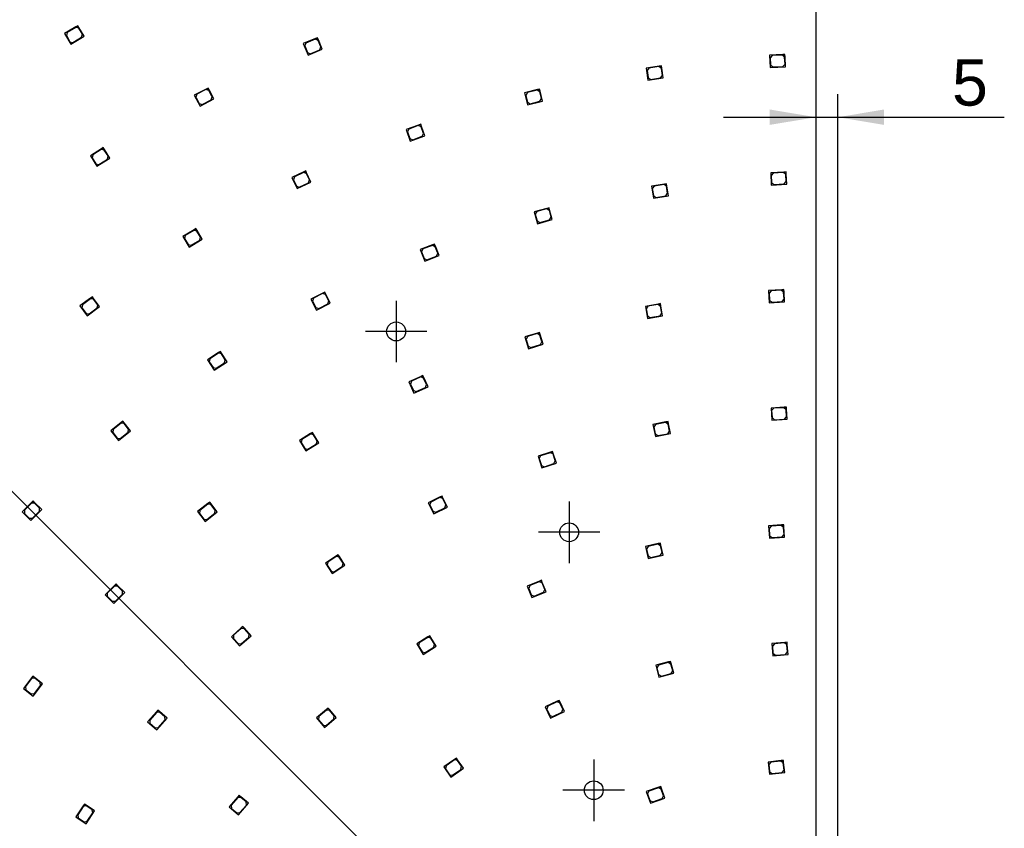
# Model space of a CAD drawing. Header units: millimetres. Extents: x 7 to 819, y 15 to 587.
# Tile 36 of 59: x 374 to 486, y 227 to 319. Entities that reach past the tile are written whole.
import ezdxf
from ezdxf.enums import TextEntityAlignment as Align
from ezdxf.lldxf.tags import DXFTag

# ---------------------------------------------------------------- set-up
doc = ezdxf.new("R2010")
doc.units = ezdxf.units.MM
doc.layers.add('Default', color=7, linetype='Continuous')
doc.layers.add('RDLED_1-4_802MM_', color=7, linetype='Continuous')
doc.styles.add('SEACAD_Arial', font='arial.ttf')
tags = doc.linetypes.add('CENTER2', pattern=[28.575, 19.05, -3.175, 3.175, -3.175]).pattern_tags.tags
tags[10:11] = [DXFTag(74, 4), DXFTag(75, 0), DXFTag(340, '0'), DXFTag(46, 0.0), DXFTag(50, 0.0), DXFTag(44, 0.0), DXFTag(45, 0.0)]
tags[8:9] = [DXFTag(74, 4), DXFTag(75, 0), DXFTag(340, '0'), DXFTag(46, 0.0), DXFTag(50, 0.0), DXFTag(44, 0.0), DXFTag(45, 0.0)]
tags[6:7] = [DXFTag(74, 4), DXFTag(75, 0), DXFTag(340, '0'), DXFTag(46, 0.0), DXFTag(50, 0.0), DXFTag(44, 0.0), DXFTag(45, 0.0)]
tags[4:5] = [DXFTag(74, 4), DXFTag(75, 0), DXFTag(340, '0'), DXFTag(46, 0.0), DXFTag(50, 0.0), DXFTag(44, 0.0), DXFTag(45, 0.0)]
doc.dimstyles.new('ISO', dxfattribs={"dimtxt": 7, "dimasz": 7, "dimexe": 3.5, "dimexo": 0, "dimgap": 1.75, "dimtad": 1, "dimlfac": 2, "dimtxsty": 'SEACAD_Arial', "dimblk1": '_SE_FILLED', "dimblk2": '_SE_FILLED', "dimsah": 1, "dimcen": 3.5, "dimadec": 0, "dimazin": 0, "dimtfac": 0.5, "dimtdec": 3, "dimtmove": 1, "dimatfit": 3, "dimfxl": 1, "dimtolj": 1, "dimarcsym": 0})

# ---------------------------------------------------------------- blocks, each defined once
blk = doc.blocks.new('SEANNOT_GROUP')
at = {"layer": 'Default', "color": 7, "linetype": 'CENTER2'}
blk.add_line((467.39, 171), (199.78, 438.61), dxfattribs=at)
blk = doc.blocks.new('SEANNOT_GROUP10')
at = {"layer": 'Default', "color": 7, "linetype": 'CENTER2'}
for p, q in [((439.64, 234.44), (439.64, 227.44)), ((443.14, 230.94), (436.14, 230.94))]:
    blk.add_line(p, q, dxfattribs=at)
blk = doc.blocks.new('SEANNOT_GROUP11')
at = {"layer": 'Default', "color": 7, "linetype": 'CENTER2'}
for p, q in [((436.84, 263.78), (436.84, 256.78)), ((440.34, 260.28), (433.34, 260.28))]:
    blk.add_line(p, q, dxfattribs=at)
blk = doc.blocks.new('SEANNOT_GROUP12')
at = {"layer": 'Default', "color": 7, "linetype": 'CENTER2'}
for p, q in [((417.16, 286.63), (417.16, 279.63)), ((420.66, 283.13), (413.66, 283.13))]:
    blk.add_line(p, q, dxfattribs=at)
blk = doc.blocks.new('SE')
at = {"layer": 'RDLED_1-4_802MM_', "color": 7, "linetype": 'Continuous'}
for p, q in [((464.92, 370.19), (464.92, 174.72)), ((380.73, 317.78), (379.44, 317.01)), ((379.44, 317.01), (380.16, 315.81)), ((379.72, 317.12), (379.64, 316.78)), ((380.71, 317.71), (379.72, 317.12)), ((381.05, 317.63), (380.71, 317.71)), ((380.94, 317.91), (380.73, 317.78)), ((380.73, 317.78), (381.07, 317.69)), ((381.07, 317.69), (380.94, 317.91)), ((381.46, 316.94), (381.05, 317.63)), ((381.66, 316.71), (381.07, 317.69)), ((379.64, 316.78), (380.05, 316.09)), ((380.05, 316.09), (380.39, 316.01)), ((380.16, 315.81), (381.66, 316.71)), ((380.39, 316.01), (381.38, 316.6)), ((381.38, 316.6), (381.46, 316.94)), ((407.99, 316.44), (406.6, 315.87)), ((406.9, 315.94), (406.76, 315.61)), ((407.96, 316.38), (406.9, 315.94)), ((408.29, 316.24), (407.96, 316.38)), ((408.22, 316.54), (407.99, 316.44)), ((407.99, 316.44), (408.31, 316.31)), ((408.31, 316.31), (408.22, 316.54)), ((408.59, 315.5), (408.29, 316.24)), ((408.75, 315.24), (408.31, 316.31)), ((406.6, 315.87), (407.14, 314.57)), ((406.76, 315.61), (407.07, 314.87)), ((407.07, 314.87), (407.39, 314.73)), ((407.14, 314.57), (408.75, 315.24)), ((407.39, 314.73), (408.46, 315.17)), ((408.46, 315.17), (408.59, 315.5)), ((461.14, 314.62), (459.65, 314.55)), ((459.65, 314.55), (459.71, 313.15)), ((459.95, 314.51), (459.71, 314.25)), ((459.71, 314.25), (459.75, 313.45)), ((461.1, 314.57), (459.95, 314.51)), ((461.36, 314.33), (461.1, 314.57)), ((461.39, 314.63), (461.14, 314.62)), ((461.14, 314.62), (461.41, 314.38)), ((461.4, 313.53), (461.36, 314.33)), ((461.41, 314.38), (461.39, 314.63)), ((461.46, 313.24), (461.41, 314.38)), ((447.09, 313.31), (445.61, 313.1)), ((445.61, 313.1), (445.81, 311.71)), ((445.91, 313.09), (445.7, 312.81)), ((445.7, 312.81), (445.82, 312.02)), ((447.05, 313.26), (445.91, 313.09)), ((447.34, 313.05), (447.05, 313.26)), ((447.34, 313.35), (447.09, 313.31)), ((447.09, 313.31), (447.38, 313.1)), ((447.38, 313.1), (447.34, 313.35)), ((447.45, 312.26), (447.34, 313.05)), ((447.55, 311.97), (447.38, 313.1)), ((459.71, 313.15), (461.46, 313.24)), ((459.75, 313.45), (460.01, 313.22)), ((460.01, 313.22), (461.16, 313.27)), ((461.16, 313.27), (461.4, 313.53)), ((445.81, 311.71), (447.55, 311.97)), ((445.82, 312.02), (446.1, 311.8)), ((446.1, 311.8), (447.24, 311.97)), ((447.24, 311.97), (447.45, 312.26)), ((395.54, 310.71), (394.2, 310.02)), ((395.51, 310.64), (394.49, 310.11)), ((395.85, 310.53), (395.51, 310.64)), ((395.76, 310.82), (395.54, 310.71)), ((395.54, 310.71), (395.87, 310.6)), ((395.87, 310.6), (395.76, 310.82)), ((396.22, 309.82), (395.85, 310.53)), ((396.4, 309.58), (395.87, 310.6)), ((433.24, 310.64), (431.78, 310.27)), ((432.09, 310.3), (431.91, 309.99)), ((433.2, 310.58), (432.09, 310.3)), ((433.51, 310.39), (433.2, 310.58)), ((433.48, 310.7), (433.24, 310.64)), ((433.24, 310.64), (433.54, 310.45)), ((433.54, 310.45), (433.48, 310.7)), ((433.7, 309.62), (433.51, 310.39)), ((433.82, 309.34), (433.54, 310.45)), ((394.2, 310.02), (394.85, 308.77)), ((394.49, 310.11), (394.39, 309.77)), ((394.39, 309.77), (394.76, 309.06)), ((394.85, 308.77), (396.4, 309.58)), ((395.09, 308.96), (396.11, 309.49)), ((396.11, 309.49), (396.22, 309.82)), ((431.78, 310.27), (432.12, 308.92)), ((431.91, 309.99), (432.1, 309.22)), ((432.1, 309.22), (432.4, 309.04)), ((432.12, 308.92), (433.82, 309.34)), ((432.4, 309.04), (433.52, 309.32)), ((433.52, 309.32), (433.7, 309.62)), ((394.76, 309.06), (395.09, 308.96)), ((419.71, 306.61), (418.3, 306.11)), ((418.3, 306.11), (418.77, 304.79)), ((418.6, 306.16), (418.45, 305.84)), ((418.45, 305.84), (418.72, 305.09)), ((419.68, 306.55), (418.6, 306.16)), ((420, 306.4), (419.68, 306.55)), ((419.95, 306.7), (419.71, 306.61)), ((419.71, 306.61), (420.03, 306.46)), ((420.03, 306.46), (419.95, 306.7)), ((420.27, 305.65), (420, 306.4)), ((420.42, 305.38), (420.03, 306.46)), ((418.72, 305.09), (419.04, 304.94)), ((418.77, 304.79), (420.42, 305.38)), ((419.04, 304.94), (420.12, 305.33)), ((420.12, 305.33), (420.27, 305.65)), ((383.63, 303.91), (382.37, 303.11)), ((383.62, 303.84), (382.65, 303.22)), ((383.96, 303.76), (383.62, 303.84)), ((383.84, 304.04), (383.63, 303.91)), ((383.63, 303.91), (383.98, 303.83)), ((383.98, 303.83), (383.84, 304.04)), ((384.39, 303.09), (383.96, 303.76)), ((384.59, 302.86), (383.98, 303.83)), ((382.37, 303.11), (383.12, 301.92)), ((382.65, 303.22), (382.57, 302.88)), ((382.57, 302.88), (383, 302.2)), ((383.12, 301.92), (384.59, 302.86)), ((383.34, 302.13), (384.31, 302.74)), ((384.31, 302.74), (384.39, 303.09)), ((383, 302.2), (383.34, 302.13)), ((406.88, 301.39), (406.65, 301.28)), ((406.98, 301.17), (406.88, 301.39)), ((406.65, 301.28), (405.29, 300.64)), ((405.29, 300.64), (405.89, 299.38)), ((405.59, 300.73), (405.47, 300.39)), ((405.47, 300.39), (405.81, 299.67)), ((406.63, 301.22), (405.59, 300.73)), ((406.96, 301.1), (406.63, 301.22)), ((406.65, 301.28), (406.98, 301.17)), ((407.3, 300.38), (406.96, 301.1)), ((407.47, 300.13), (406.98, 301.17)), ((407.18, 300.04), (407.3, 300.38)), ((461.27, 301.26), (459.77, 301.18)), ((459.77, 301.18), (459.84, 299.78)), ((460.07, 301.15), (459.84, 300.88)), ((459.84, 300.88), (459.88, 300.09)), ((461.22, 301.21), (460.07, 301.15)), ((461.48, 300.97), (461.22, 301.21)), ((461.52, 301.27), (461.27, 301.26)), ((461.27, 301.26), (461.53, 301.02)), ((461.53, 300.17), (461.48, 300.97)), ((461.53, 301.02), (461.52, 301.27)), ((461.59, 299.87), (461.53, 301.02)), ((405.81, 299.67), (406.14, 299.55)), ((405.89, 299.38), (407.47, 300.13)), ((406.14, 299.55), (407.18, 300.04)), ((447.68, 299.9), (446.2, 299.67)), ((446.2, 299.67), (446.42, 298.29)), ((446.51, 299.67), (446.3, 299.38)), ((446.3, 299.38), (446.42, 298.59)), ((447.64, 299.85), (446.51, 299.67)), ((447.93, 299.64), (447.64, 299.85)), ((447.93, 299.94), (447.68, 299.9)), ((447.68, 299.9), (447.97, 299.69)), ((447.97, 299.69), (447.93, 299.94)), ((448.05, 298.85), (447.93, 299.64)), ((448.15, 298.56), (447.97, 299.69)), ((459.84, 299.78), (461.59, 299.87)), ((459.88, 300.09), (460.14, 299.85)), ((460.14, 299.85), (461.29, 299.91)), ((461.29, 299.91), (461.53, 300.17)), ((446.42, 298.59), (446.71, 298.38)), ((446.42, 298.29), (448.15, 298.56)), ((446.71, 298.38), (447.85, 298.56)), ((447.85, 298.56), (448.05, 298.85)), ((434.32, 297.13), (432.87, 296.75)), ((434.28, 297.07), (433.17, 296.77)), ((434.59, 296.9), (434.28, 297.07)), ((434.56, 297.2), (434.32, 297.13)), ((434.32, 297.13), (434.62, 296.96)), ((434.62, 296.96), (434.56, 297.2)), ((434.79, 296.12), (434.59, 296.9)), ((434.92, 295.85), (434.62, 296.96)), ((432.87, 296.75), (433.23, 295.39)), ((433.17, 296.77), (432.99, 296.47)), ((432.99, 296.47), (433.2, 295.7)), ((433.23, 295.39), (434.92, 295.85)), ((433.51, 295.52), (434.62, 295.82)), ((434.62, 295.82), (434.79, 296.12)), ((394.17, 294.7), (392.88, 293.93)), ((394.15, 294.63), (393.16, 294.04)), ((394.49, 294.55), (394.15, 294.63)), ((394.38, 294.83), (394.17, 294.7)), ((394.17, 294.7), (394.51, 294.61)), ((394.51, 294.61), (394.38, 294.83)), ((395.1, 293.63), (394.51, 294.61)), ((433.2, 295.7), (433.51, 295.52)), ((392.88, 293.93), (393.6, 292.73)), ((393.16, 294.04), (393.08, 293.7)), ((393.08, 293.7), (393.49, 293.01)), ((393.6, 292.73), (395.1, 293.63)), ((393.83, 292.93), (394.82, 293.52)), ((394.91, 293.86), (394.49, 294.55)), ((394.82, 293.52), (394.91, 293.86)), ((393.49, 293.01), (393.83, 292.93)), ((421.31, 292.98), (419.91, 292.44)), ((419.91, 292.44), (420.41, 291.14)), ((420.21, 292.51), (420.06, 292.18)), ((421.28, 292.92), (420.21, 292.51)), ((421.6, 292.77), (421.28, 292.92)), ((421.54, 293.07), (421.31, 292.98)), ((421.31, 292.98), (421.63, 292.84)), ((421.63, 292.84), (421.54, 293.07)), ((421.89, 292.03), (421.6, 292.77)), ((422.04, 291.76), (421.63, 292.84)), ((420.06, 292.18), (420.35, 291.44)), ((420.35, 291.44), (420.67, 291.29)), ((420.41, 291.14), (422.04, 291.76)), ((420.67, 291.29), (421.75, 291.7)), ((421.75, 291.7), (421.89, 292.03)), ((461.28, 287.89), (461.03, 287.88)), ((461.29, 287.64), (461.28, 287.89)), ((382.39, 286.92), (381.19, 286.03)), ((382.38, 286.85), (381.46, 286.17)), ((382.73, 286.8), (382.38, 286.85)), ((382.6, 287.07), (382.39, 286.92)), ((382.39, 286.92), (382.74, 286.87)), ((382.74, 286.87), (382.6, 287.07)), ((383.21, 286.16), (382.73, 286.8)), ((383.43, 285.95), (382.74, 286.87)), ((408.81, 287.49), (407.47, 286.81)), ((407.47, 286.81), (408.11, 285.57)), ((407.76, 286.9), (407.65, 286.57)), ((408.79, 287.43), (407.76, 286.9)), ((409.12, 287.32), (408.79, 287.43)), ((409.03, 287.61), (408.81, 287.49)), ((408.81, 287.49), (409.15, 287.38)), ((409.15, 287.38), (409.03, 287.61)), ((409.49, 286.6), (409.12, 287.32)), ((409.67, 286.36), (409.15, 287.38)), ((461.03, 287.88), (459.53, 287.79)), ((459.53, 287.79), (459.61, 286.39)), ((459.83, 287.76), (459.6, 287.49)), ((459.6, 287.49), (459.65, 286.69)), ((460.98, 287.82), (459.83, 287.76)), ((461.24, 287.59), (460.98, 287.82)), ((461.03, 287.88), (461.29, 287.64)), ((461.06, 286.53), (461.29, 286.79)), ((461.29, 286.79), (461.24, 287.59)), ((461.36, 286.5), (461.29, 287.64)), ((381.19, 286.03), (382.02, 284.91)), ((381.46, 286.17), (381.41, 285.82)), ((381.41, 285.82), (381.88, 285.18)), ((382.02, 284.91), (383.43, 285.95)), ((382.23, 285.13), (383.16, 285.81)), ((383.16, 285.81), (383.21, 286.16)), ((407.65, 286.57), (408.02, 285.86)), ((408.02, 285.86), (408.35, 285.75)), ((408.11, 285.57), (409.67, 286.36)), ((408.35, 285.75), (409.38, 286.27)), ((409.38, 286.27), (409.49, 286.6)), ((446.98, 286.25), (445.51, 285.98)), ((445.51, 285.98), (445.76, 284.61)), ((445.81, 285.99), (445.61, 285.7)), ((445.61, 285.7), (445.75, 284.91)), ((446.94, 286.2), (445.81, 285.99)), ((447.23, 286), (446.94, 286.2)), ((447.23, 286.3), (446.98, 286.25)), ((446.98, 286.25), (447.27, 286.05)), ((447.27, 286.05), (447.23, 286.3)), ((447.38, 285.21), (447.23, 286)), ((447.48, 284.92), (447.27, 286.05)), ((459.61, 286.39), (461.36, 286.5)), ((459.65, 286.69), (459.91, 286.46)), ((459.91, 286.46), (461.06, 286.53)), ((381.88, 285.18), (382.23, 285.13)), ((445.75, 284.91), (446.04, 284.71)), ((445.76, 284.61), (447.48, 284.92)), ((446.04, 284.71), (447.18, 284.92)), ((447.18, 284.92), (447.38, 285.21)), ((433.24, 282.95), (431.8, 282.5)), ((431.8, 282.5), (432.22, 281.17)), ((432.1, 282.55), (431.94, 282.23)), ((433.2, 282.89), (432.1, 282.55)), ((433.52, 282.72), (433.2, 282.89)), ((433.47, 283.02), (433.24, 282.95)), ((433.24, 282.95), (433.55, 282.79)), ((433.55, 282.79), (433.47, 283.02)), ((433.75, 281.96), (433.52, 282.72)), ((433.89, 281.69), (433.55, 282.79)), ((431.94, 282.23), (432.18, 281.47)), ((432.18, 281.47), (432.49, 281.3)), ((432.22, 281.17), (433.89, 281.69)), ((432.49, 281.3), (433.59, 281.65)), ((433.59, 281.65), (433.75, 281.96)), ((396.95, 280.73), (395.69, 279.91)), ((396.94, 280.66), (395.97, 280.03)), ((397.28, 280.59), (396.94, 280.66)), ((397.16, 280.86), (396.95, 280.73)), ((396.95, 280.73), (397.3, 280.66)), ((397.3, 280.66), (397.16, 280.86)), ((397.72, 279.91), (397.28, 280.59)), ((397.92, 279.69), (397.3, 280.66)), ((395.69, 279.91), (396.45, 278.74)), ((395.97, 280.03), (395.9, 279.69)), ((395.9, 279.69), (396.33, 279.02)), ((396.33, 279.02), (396.68, 278.94)), ((396.45, 278.74), (397.92, 279.69)), ((396.68, 278.94), (397.64, 279.57)), ((397.64, 279.57), (397.72, 279.91)), ((419.99, 278.01), (418.62, 277.4)), ((419.96, 277.95), (418.91, 277.47)), ((420.29, 277.82), (419.96, 277.95)), ((420.21, 278.12), (419.99, 278.01)), ((419.99, 278.01), (420.32, 277.89)), ((420.32, 277.89), (420.21, 278.12)), ((420.62, 277.09), (420.29, 277.82)), ((420.79, 276.84), (420.32, 277.89)), ((418.62, 277.4), (419.19, 276.12)), ((418.91, 277.47), (418.79, 277.14)), ((418.79, 277.14), (419.12, 276.41)), ((419.19, 276.12), (420.79, 276.84)), ((419.45, 276.29), (420.5, 276.76)), ((420.5, 276.76), (420.62, 277.09)), ((419.12, 276.41), (419.45, 276.29)), ((461.31, 274.52), (459.81, 274.42)), ((461.26, 274.46), (460.12, 274.39)), ((461.53, 274.23), (461.26, 274.46)), ((461.56, 274.53), (461.31, 274.52)), ((461.31, 274.52), (461.58, 274.28)), ((461.58, 274.28), (461.56, 274.53)), ((459.81, 274.42), (459.91, 273.02)), ((460.12, 274.39), (459.88, 274.12)), ((459.88, 274.12), (459.94, 273.33)), ((459.94, 273.33), (460.2, 273.09)), ((461.35, 273.17), (461.58, 273.43)), ((461.58, 273.43), (461.53, 274.23)), ((461.65, 273.14), (461.58, 274.28)), ((385.86, 272.76), (384.7, 271.82)), ((385.86, 272.69), (384.96, 271.97)), ((386.06, 272.92), (385.86, 272.76)), ((385.86, 272.76), (386.22, 272.72)), ((386.21, 272.65), (385.86, 272.69)), ((386.22, 272.72), (386.06, 272.92)), ((386.71, 272.03), (386.21, 272.65)), ((386.94, 271.83), (386.22, 272.72)), ((447.85, 272.83), (446.38, 272.54)), ((446.38, 272.54), (446.65, 271.17)), ((446.68, 272.55), (446.48, 272.26)), ((446.48, 272.26), (446.64, 271.47)), ((447.81, 272.78), (446.68, 272.55)), ((448.1, 272.58), (447.81, 272.78)), ((448.09, 272.88), (447.85, 272.83)), ((447.85, 272.83), (448.14, 272.64)), ((448.14, 272.64), (448.09, 272.88)), ((448.26, 271.79), (448.1, 272.58)), ((448.37, 271.51), (448.14, 272.64)), ((459.91, 273.02), (461.65, 273.14)), ((460.2, 273.09), (461.35, 273.17)), ((384.7, 271.82), (385.58, 270.73)), ((384.96, 271.97), (384.93, 271.62)), ((384.93, 271.62), (385.43, 270.99)), ((385.58, 270.73), (386.94, 271.83)), ((385.78, 270.96), (386.67, 271.68)), ((386.67, 271.68), (386.71, 272.03)), ((407.43, 271.51), (406.15, 270.74)), ((407.41, 271.45), (406.43, 270.85)), ((407.76, 271.36), (407.41, 271.45)), ((407.64, 271.64), (407.43, 271.51)), ((407.43, 271.51), (407.77, 271.43)), ((407.77, 271.43), (407.64, 271.64)), ((408.17, 270.68), (407.76, 271.36)), ((408.37, 270.45), (407.77, 271.43)), ((446.64, 271.47), (446.93, 271.28)), ((446.65, 271.17), (448.37, 271.51)), ((446.93, 271.28), (448.06, 271.5)), ((448.06, 271.5), (448.26, 271.79)), ((385.43, 270.99), (385.78, 270.96)), ((406.15, 270.74), (406.87, 269.54)), ((406.43, 270.85), (406.34, 270.51)), ((406.34, 270.51), (406.76, 269.82)), ((406.87, 269.54), (408.37, 270.45)), ((407.1, 269.74), (408.09, 270.33)), ((408.09, 270.33), (408.17, 270.68)), ((406.76, 269.82), (407.1, 269.74)), ((434.72, 269.41), (433.3, 268.93)), ((433.3, 268.93), (433.75, 267.6)), ((433.6, 268.97), (433.44, 268.66)), ((434.69, 269.34), (433.6, 268.97)), ((435.01, 269.19), (434.69, 269.34)), ((434.96, 269.49), (434.72, 269.41)), ((434.72, 269.41), (435.04, 269.25)), ((435.04, 269.25), (434.96, 269.49)), ((435.26, 268.43), (435.01, 269.19)), ((435.41, 268.16), (435.04, 269.25)), ((433.44, 268.66), (433.7, 267.9)), ((433.7, 267.9), (434.02, 267.74)), ((433.75, 267.6), (435.41, 268.16)), ((434.02, 267.74), (435.11, 268.11)), ((435.11, 268.11), (435.26, 268.43)), ((422.38, 264.41), (422.15, 264.3)), ((422.49, 264.18), (422.38, 264.41)), ((375.67, 263.68), (374.61, 262.62)), ((375.67, 263.61), (374.86, 262.79)), ((375.85, 263.85), (375.67, 263.68)), ((375.67, 263.68), (376.02, 263.68)), ((376.02, 263.61), (375.67, 263.61)), ((376.02, 263.68), (375.85, 263.85)), ((376.84, 262.87), (376.02, 263.68)), ((376.59, 263.04), (376.02, 263.61)), ((395.75, 263.55), (394.57, 262.63)), ((395.74, 263.48), (394.84, 262.77)), ((396.09, 263.44), (395.74, 263.48)), ((395.95, 263.7), (395.75, 263.55)), ((395.75, 263.55), (396.1, 263.51)), ((396.1, 263.51), (395.95, 263.7)), ((396.58, 262.81), (396.09, 263.44)), ((396.81, 262.6), (396.1, 263.51)), ((422.15, 264.3), (420.81, 263.63)), ((420.81, 263.63), (421.43, 262.38)), ((421.1, 263.72), (420.98, 263.39)), ((420.98, 263.39), (421.34, 262.67)), ((422.13, 264.23), (421.1, 263.72)), ((422.46, 264.12), (422.13, 264.23)), ((422.15, 264.3), (422.49, 264.18)), ((422.82, 263.4), (422.46, 264.12)), ((423, 263.15), (422.49, 264.18)), ((422.7, 263.06), (422.82, 263.4)), ((374.61, 262.62), (375.6, 261.63)), ((374.86, 262.79), (374.86, 262.44)), ((374.86, 262.44), (375.42, 261.88)), ((375.6, 261.63), (376.84, 262.87)), ((375.78, 261.88), (376.59, 262.69)), ((376.59, 262.69), (376.59, 263.04)), ((394.57, 262.63), (395.43, 261.52)), ((394.84, 262.77), (394.79, 262.42)), ((394.79, 262.42), (395.29, 261.79)), ((395.43, 261.52), (396.81, 262.6)), ((395.64, 261.75), (396.54, 262.46)), ((396.54, 262.46), (396.58, 262.81)), ((421.34, 262.67), (421.67, 262.56)), ((421.43, 262.38), (423, 263.15)), ((421.67, 262.56), (422.7, 263.06)), ((375.42, 261.88), (375.78, 261.88)), ((395.29, 261.79), (395.64, 261.75)), ((461, 261.12), (459.51, 261)), ((460.96, 261.06), (459.81, 260.97)), ((461.23, 260.83), (460.96, 261.06)), ((461.25, 261.14), (461, 261.12)), ((461, 261.12), (461.27, 260.89)), ((461.27, 260.89), (461.25, 261.14)), ((459.51, 261), (459.62, 259.6)), ((459.81, 260.97), (459.58, 260.7)), ((459.58, 260.7), (459.64, 259.91)), ((459.64, 259.91), (459.91, 259.68)), ((461.06, 259.77), (461.29, 260.04)), ((461.29, 260.04), (461.23, 260.83)), ((461.36, 259.74), (461.27, 260.89)), ((446.98, 259), (445.52, 258.65)), ((446.94, 258.94), (445.83, 258.67)), ((447.25, 258.76), (446.94, 258.94)), ((447.22, 259.06), (446.98, 259)), ((446.98, 259), (447.28, 258.82)), ((447.28, 258.82), (447.22, 259.06)), ((447.55, 257.7), (447.28, 258.82)), ((459.62, 259.6), (461.36, 259.74)), ((459.91, 259.68), (461.06, 259.77)), ((410.57, 257.73), (410.36, 257.59)), ((410.7, 257.52), (410.57, 257.73)), ((445.52, 258.65), (445.85, 257.29)), ((445.83, 258.67), (445.64, 258.37)), ((445.64, 258.37), (445.83, 257.6)), ((445.85, 257.29), (447.55, 257.7)), ((446.13, 257.41), (447.25, 257.68)), ((447.43, 257.98), (447.25, 258.76)), ((447.25, 257.68), (447.43, 257.98)), ((410.36, 257.59), (409.11, 256.76)), ((409.11, 256.76), (409.89, 255.59)), ((409.39, 256.88), (409.32, 256.54)), ((409.32, 256.54), (409.76, 255.87)), ((410.34, 257.52), (409.39, 256.88)), ((409.89, 255.59), (411.34, 256.56)), ((410.69, 257.45), (410.34, 257.52)), ((410.36, 257.59), (410.7, 257.52)), ((411.14, 256.79), (410.69, 257.45)), ((411.34, 256.56), (410.7, 257.52)), ((411.07, 256.44), (411.14, 256.79)), ((445.83, 257.6), (446.13, 257.41)), ((409.76, 255.87), (410.11, 255.8)), ((410.11, 255.8), (411.07, 256.44)), ((385.29, 254.41), (385.11, 254.24)), ((385.47, 254.24), (385.29, 254.41)), ((433.46, 254.72), (432.08, 254.15)), ((433.43, 254.66), (432.37, 254.22)), ((433.76, 254.52), (433.43, 254.66)), ((433.69, 254.82), (433.46, 254.72)), ((433.46, 254.72), (433.79, 254.59)), ((433.79, 254.59), (433.69, 254.82)), ((434.07, 253.78), (433.76, 254.52)), ((434.23, 253.52), (433.79, 254.59)), ((385.11, 254.24), (384.05, 253.18)), ((384.05, 253.18), (385.04, 252.19)), ((385.11, 254.17), (384.3, 253.35)), ((384.3, 253.35), (384.3, 253)), ((385.04, 252.19), (386.28, 253.42)), ((385.11, 254.24), (385.47, 254.24)), ((385.47, 254.17), (385.11, 254.17)), ((385.22, 252.43), (386.03, 253.25)), ((386.28, 253.42), (385.47, 254.24)), ((386.03, 253.6), (385.47, 254.17)), ((386.03, 253.25), (386.03, 253.6)), ((432.08, 254.15), (432.61, 252.85)), ((432.37, 254.22), (432.24, 253.89)), ((432.24, 253.89), (432.54, 253.15)), ((432.61, 252.85), (434.23, 253.52)), ((432.87, 253.02), (433.93, 253.46)), ((433.93, 253.46), (434.07, 253.78)), ((384.3, 253), (384.87, 252.43)), ((384.87, 252.43), (385.22, 252.43)), ((432.54, 253.15), (432.87, 253.02)), ((399.54, 249.4), (398.41, 248.41)), ((399.54, 249.33), (398.67, 248.57)), ((399.73, 249.57), (399.54, 249.4)), ((399.54, 249.4), (399.89, 249.38)), ((399.89, 249.31), (399.54, 249.33)), ((399.89, 249.38), (399.73, 249.57)), ((400.65, 248.51), (399.89, 249.38)), ((400.42, 248.71), (399.89, 249.31)), ((400.39, 248.35), (400.42, 248.71)), ((398.41, 248.41), (399.34, 247.36)), ((398.67, 248.57), (398.65, 248.22)), ((398.65, 248.22), (399.18, 247.62)), ((399.18, 247.62), (399.53, 247.59)), ((399.34, 247.36), (400.65, 248.51)), ((399.53, 247.59), (400.39, 248.35)), ((420.78, 248.38), (419.5, 247.6)), ((419.5, 247.6), (420.23, 246.4)), ((419.78, 247.71), (419.7, 247.37)), ((420.76, 248.31), (419.78, 247.71)), ((421.11, 248.23), (420.76, 248.31)), ((420.99, 248.51), (420.78, 248.38)), ((420.78, 248.38), (421.12, 248.3)), ((421.12, 248.3), (420.99, 248.51)), ((421.52, 247.55), (421.11, 248.23)), ((421.72, 247.32), (421.12, 248.3)), ((461.38, 247.75), (459.89, 247.62)), ((459.89, 247.62), (460.01, 246.23)), ((460.19, 247.6), (459.96, 247.33)), ((461.34, 247.7), (460.19, 247.6)), ((461.61, 247.47), (461.34, 247.7)), ((461.63, 247.78), (461.38, 247.75)), ((461.38, 247.75), (461.65, 247.53)), ((461.65, 247.53), (461.63, 247.78)), ((419.7, 247.37), (420.12, 246.68)), ((420.12, 246.68), (420.46, 246.6)), ((420.23, 246.4), (421.72, 247.32)), ((420.46, 246.6), (421.44, 247.2)), ((421.44, 247.2), (421.52, 247.55)), ((459.96, 247.33), (460.03, 246.53)), ((460.03, 246.53), (460.3, 246.3)), ((461.45, 246.4), (461.68, 246.68)), ((461.68, 246.68), (461.61, 247.47)), ((461.75, 246.38), (461.65, 247.53)), ((448.14, 245.54), (446.69, 245.15)), ((448.11, 245.48), (446.99, 245.18)), ((448.41, 245.3), (448.11, 245.48)), ((448.38, 245.6), (448.14, 245.54)), ((448.14, 245.54), (448.45, 245.36)), ((448.45, 245.36), (448.38, 245.6)), ((448.74, 244.25), (448.45, 245.36)), ((460.01, 246.23), (461.75, 246.38)), ((460.3, 246.3), (461.45, 246.4)), ((446.69, 245.15), (447.05, 243.8)), ((446.99, 245.18), (446.82, 244.87)), ((446.82, 244.87), (447.02, 244.1)), ((447.05, 243.8), (448.74, 244.25)), ((447.33, 243.92), (448.44, 244.22)), ((448.62, 244.53), (448.41, 245.3)), ((448.44, 244.22), (448.62, 244.53)), ((375.68, 243.71), (374.75, 242.53)), ((375.68, 243.64), (374.98, 242.73)), ((375.83, 243.91), (375.68, 243.71)), ((375.68, 243.71), (376.03, 243.75)), ((376.04, 243.68), (375.68, 243.64)), ((376.03, 243.75), (375.83, 243.91)), ((376.93, 243.04), (376.03, 243.75)), ((376.67, 243.19), (376.04, 243.68)), ((376.71, 242.84), (376.67, 243.19)), ((447.02, 244.1), (447.33, 243.92)), ((374.75, 242.53), (375.85, 241.66)), ((374.98, 242.73), (375.02, 242.38)), ((375.02, 242.38), (375.65, 241.89)), ((375.85, 241.66), (376.93, 243.04)), ((376, 241.93), (376.71, 242.84)), ((375.65, 241.89), (376, 241.93)), ((435.49, 241.06), (434.13, 240.42)), ((435.46, 240.99), (434.42, 240.51)), ((435.79, 240.87), (435.46, 240.99)), ((435.71, 241.16), (435.49, 241.06)), ((435.49, 241.06), (435.82, 240.94)), ((435.82, 240.94), (435.71, 241.16)), ((436.13, 240.15), (435.79, 240.87)), ((436.3, 239.89), (435.82, 240.94)), ((389.88, 239.87), (388.89, 238.74)), ((389.89, 239.8), (389.13, 238.93)), ((390.05, 240.06), (389.88, 239.87)), ((389.88, 239.87), (390.24, 239.89)), ((390.24, 239.82), (389.89, 239.8)), ((390.24, 239.89), (390.05, 240.06)), ((391.1, 239.13), (390.24, 239.89)), ((390.84, 239.29), (390.24, 239.82)), ((409.24, 240.13), (408.1, 239.16)), ((409.24, 240.06), (408.36, 239.31)), ((409.43, 240.29), (409.24, 240.13)), ((409.24, 240.13), (409.6, 240.1)), ((409.59, 240.03), (409.24, 240.06)), ((409.6, 240.1), (409.43, 240.29)), ((410.11, 239.42), (409.59, 240.03)), ((410.34, 239.23), (409.6, 240.1)), ((434.13, 240.42), (434.72, 239.15)), ((434.42, 240.51), (434.3, 240.17)), ((434.3, 240.17), (434.64, 239.45)), ((434.72, 239.15), (436.3, 239.89)), ((434.97, 239.33), (436.01, 239.81)), ((436.01, 239.81), (436.13, 240.15)), ((388.89, 238.74), (389.95, 237.82)), ((389.13, 238.93), (389.15, 238.58)), ((389.95, 237.82), (391.1, 239.13)), ((390.11, 238.08), (390.87, 238.94)), ((390.87, 238.94), (390.84, 239.29)), ((408.1, 239.16), (409.01, 238.09)), ((408.36, 239.31), (408.34, 238.96)), ((408.34, 238.96), (408.86, 238.35)), ((409.01, 238.09), (410.34, 239.23)), ((409.21, 238.32), (410.08, 239.07)), ((410.08, 239.07), (410.11, 239.42)), ((434.64, 239.45), (434.97, 239.33)), ((389.15, 238.58), (389.75, 238.05)), ((389.75, 238.05), (390.11, 238.08)), ((408.86, 238.35), (409.21, 238.32)), ((423.8, 234.45), (422.57, 233.59)), ((423.79, 234.38), (422.85, 233.72)), ((424.14, 234.32), (423.79, 234.38)), ((424.01, 234.59), (423.8, 234.45)), ((423.8, 234.45), (424.15, 234.39)), ((424.15, 234.39), (424.01, 234.59)), ((424.6, 233.66), (424.14, 234.32)), ((424.81, 233.44), (424.15, 234.39)), ((460.96, 234.31), (459.47, 234.14)), ((459.47, 234.14), (459.63, 232.75)), ((459.78, 234.13), (459.56, 233.85)), ((460.92, 234.26), (459.78, 234.13)), ((461.2, 234.04), (460.92, 234.26)), ((461.21, 234.34), (460.96, 234.31)), ((460.96, 234.31), (461.24, 234.09)), ((461.24, 234.09), (461.21, 234.34)), ((422.57, 233.59), (423.37, 232.44)), ((422.85, 233.72), (422.78, 233.37)), ((422.78, 233.37), (423.24, 232.71)), ((423.37, 232.44), (424.81, 233.44)), ((423.59, 232.65), (424.53, 233.31)), ((424.53, 233.31), (424.6, 233.66)), ((459.56, 233.85), (459.65, 233.06)), ((459.65, 233.06), (459.92, 232.83)), ((461.07, 232.96), (461.29, 233.24)), ((461.29, 233.24), (461.2, 234.04)), ((461.37, 232.95), (461.24, 234.09)), ((423.24, 232.71), (423.59, 232.65)), ((459.63, 232.75), (461.37, 232.95)), ((459.92, 232.83), (461.07, 232.96)), ((447.03, 231.29), (445.62, 230.79)), ((445.62, 230.79), (446.08, 229.47)), ((445.92, 230.84), (445.76, 230.52)), ((447, 231.22), (445.92, 230.84)), ((447.32, 231.07), (447, 231.22)), ((447.27, 231.37), (447.03, 231.29)), ((447.03, 231.29), (447.35, 231.13)), ((447.35, 231.13), (447.27, 231.37)), ((447.58, 230.31), (447.32, 231.07)), ((447.73, 230.05), (447.35, 231.13)), ((399.14, 230.18), (398.17, 229.04)), ((399.15, 230.11), (398.4, 229.23)), ((399.3, 230.37), (399.14, 230.18)), ((399.14, 230.18), (399.49, 230.2)), ((399.5, 230.13), (399.15, 230.11)), ((399.49, 230.2), (399.3, 230.37)), ((400.37, 229.46), (399.49, 230.2)), ((400.11, 229.61), (399.5, 230.13)), ((445.76, 230.52), (446.03, 229.77)), ((446.03, 229.77), (446.35, 229.62)), ((446.08, 229.47), (447.73, 230.05)), ((446.35, 229.62), (447.43, 230)), ((447.43, 230), (447.58, 230.31)), ((381.55, 229.16), (380.72, 227.91)), ((381.57, 229.09), (380.93, 228.13)), ((381.69, 229.37), (381.55, 229.16)), ((381.55, 229.16), (381.9, 229.23)), ((381.91, 229.16), (381.57, 229.09)), ((381.9, 229.23), (381.69, 229.37)), ((381.89, 227.13), (382.86, 228.59)), ((382.86, 228.59), (381.9, 229.23)), ((382.58, 228.71), (381.91, 229.16)), ((382.65, 228.37), (382.58, 228.71)), ((398.17, 229.04), (399.23, 228.13)), ((398.4, 229.23), (398.43, 228.88)), ((398.43, 228.88), (399.04, 228.36)), ((399.23, 228.13), (400.37, 229.46)), ((399.39, 228.39), (400.14, 229.26)), ((400.14, 229.26), (400.11, 229.61)), ((380.72, 227.91), (381.89, 227.13)), ((380.93, 228.13), (381, 227.79)), ((381, 227.79), (381.66, 227.34)), ((381.66, 227.34), (382.01, 227.41)), ((382.01, 227.41), (382.65, 228.37)), ((399.04, 228.36), (399.39, 228.39))]:
    blk.add_line(p, q, dxfattribs=at)
for centre, radius in [((417.16, 283.13), 1.08), ((436.84, 260.28), 1.07), ((439.64, 230.94), 1.07)]:
    blk.add_circle(centre, radius, dxfattribs=at)
blk.add_arc((467.42, 170.97), 200.5, 91.0784, 178.9216, dxfattribs=at)
blk = doc.blocks.new('DMBLK26')
at = {"layer": 'Default', "linetype": 'Continuous'}
for points in [[(459.67, 308.38), (459.67, 306.63), (464.92, 307.5)], [(472.67, 308.38), (467.42, 307.5), (472.67, 306.63)]]:
    blk.add_hatch(color=7, dxfattribs=at).paths.add_polyline_path(points)
at = {"layer": 'Default', "color": 7, "linetype": 'Continuous'}
for p, q in [((467.42, 184.97), (467.42, 310.13)), ((454.42, 307.5), (486.35, 307.5))]:
    blk.add_line(p, q, dxfattribs=at)
at = {"layer": 'Default', "color": 7, "linetype": 'Continuous', "style": 'SEACAD_Arial'}
blk.add_text('5', height=5.25, dxfattribs=at).set_placement((480.4, 314.07), align=Align.TOP_LEFT)
blk = doc.blocks.new('_SE_FILLED')
at = {"color": 0}
blk.add_line((0, 0), (-1, 0), dxfattribs=at)
blk.add_solid([(0, 0), (-1, -0.1665), (-1, 0.1665), (0, 0)], dxfattribs=at)

msp = doc.modelspace()

# ---------------------------------------------------------------- block references
at = {"layer": 'Default'}
for name in ['SE', 'SEANNOT_GROUP', 'SEANNOT_GROUP12', 'SEANNOT_GROUP11', 'SEANNOT_GROUP10']:
    msp.add_blockref(name, (0, 0), dxfattribs=at)

# ---------------------------------------------------------------- dimensions: what is measured, and where the dimension line sits
at = {"layer": 'Default', "color": 7, "linetype": 'Continuous'}
dim = msp.add_linear_dim(base=(467.422, 307.5034), p1=(464.922, 174.7233), p2=(467.422, 170.9733), text='\\A1;<>', dimstyle='ISO', override={"dimtxt": 5.25, "dimasz": 5.25, "dimexe": 2.625, "dimgap": 1.3125, "dimcen": 2.625, "dimtmove": 0, "dimtolj": 0}, dxfattribs=at)
dim.commit()
dim.dimension.update_dxf_attribs({"geometry": 'DMBLK26', "text_midpoint": (478.5657, 307.5034), "dimtype": 160})

doc.saveas('drawing.dxf')
